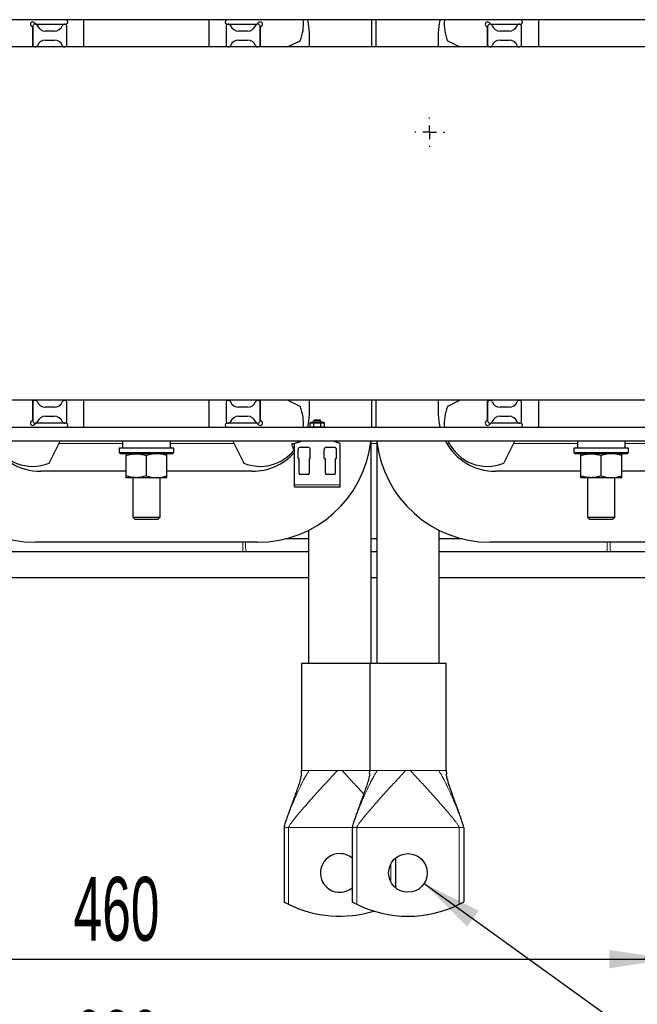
# Model space of a CAD drawing. Header units: millimetres. Extents: x 5 to 418, y 2 to 292.
# Tile 4 of 31: x 87 to 121, y 63 to 117. Entities that reach past the tile are written whole.
import ezdxf

# ---------------------------------------------------------------- set-up
doc = ezdxf.new("R2010")
doc.units = ezdxf.units.MM
doc.layers.add('SLD-0', color=7, linetype='Continuous')
doc.styles.add('SLDTEXTSTYLE0', font='TXT', dxfattribs={"width": 0.605})
doc.dimstyles.new('SLDDIMSTYLE0', dxfattribs={"dimtxt": 3.5, "dimasz": 3.302, "dimexe": 0, "dimexo": 0.0625, "dimgap": 0.875, "dimtad": 1, "dimlfac": 8, "dimrnd": 1e-09, "dimzin": 12, "dimdsep": 46, "dimtxsty": 'SLDTEXTSTYLE0', "dimsah": 1, "dimcen": 0.09, "dimadec": 0, "dimazin": 3, "dimtfac": 1, "dimtofl": 0, "dimtmove": 0, "dimatfit": 3, "dimfxl": 1, "dimfrac": 2, "dimtolj": 1, "dimtzin": 12, "dimarcsym": 0})
doc.dimstyles.new('SLDDIMSTYLE3', dxfattribs={"dimtxt": 0.18, "dimasz": 3.302, "dimexe": 0, "dimexo": 0.0625, "dimgap": 0, "dimtad": 0, "dimtih": 1, "dimtoh": 1, "dimdec": 0, "dimrnd": 1e-09, "dimzin": 0, "dimdsep": 46, "dimtxsty": 'Standard', "dimsah": 1, "dimcen": 0.09, "dimadec": 0, "dimazin": 0, "dimtfac": 3.302, "dimtdec": 0, "dimtofl": 0, "dimtmove": 0, "dimatfit": 3, "dimfxl": 1, "dimfrac": 2, "dimtolj": 1, "dimtzin": 0, "dimarcsym": 0})

# ---------------------------------------------------------------- blocks, each defined once
blk = doc.blocks.new('_D_6')
at = {"layer": 'SLD-0', "color": 7}
for p, q in [((65.68, 89.245), (65.68, 64.827)), ((123.18, 89.245), (123.18, 64.827)), ((65.68, 65.827), (123.18, 65.827))]:
    blk.add_line(p, q, dxfattribs=at)
for points in [[(65.68, 65.827), (68.982, 65.319), (68.982, 66.335)], [(123.18, 65.827), (119.878, 66.335), (119.878, 65.319)]]:
    blk.add_solid(points, dxfattribs=at)
at = {"layer": 'SLD-0', "color": 7, "insert": (90.42, 70.339), "char_height": 3.5, "attachment_point": 1, "style": 'SLDTEXTSTYLE0'}
blk.add_mtext('460', dxfattribs=at)
blk = doc.blocks.new('_D_7')
at = {"layer": 'SLD-0', "color": 7}
for p, q in [((55.68, 89.245), (55.68, 57.503)), ((133.18, 89.245), (133.18, 57.503)), ((55.68, 58.503), (133.18, 58.503))]:
    blk.add_line(p, q, dxfattribs=at)
for points in [[(55.68, 58.503), (58.982, 57.995), (58.982, 59.011)], [(133.18, 58.503), (129.878, 59.011), (129.878, 57.995)]]:
    blk.add_solid(points, dxfattribs=at)
at = {"layer": 'SLD-0', "color": 7, "insert": (90.42, 63.015), "char_height": 3.5, "attachment_point": 1, "style": 'SLDTEXTSTYLE0'}
blk.add_mtext('620', dxfattribs=at)
blk = doc.blocks.new('SW_CENTERMARKSYMBOL_5')
at = {"layer": 'SLD-0', "color": 0}
for p, q in [((0, 0.75), (0, 0.8125)), ((-0.75, 0), (-0.8125, 0)), ((0, 0), (-0.375, 0)), ((0, 0), (0, 0.375)), ((0, 0), (0, -0.375)), ((0, 0), (0.375, 0)), ((0.75, 0), (0.8125, 0)), ((0, -0.75), (0, -0.8125))]:
    blk.add_line(p, q, dxfattribs=at)

msp = doc.modelspace()

# ---------------------------------------------------------------- linework, layer by layer
at = {"color": 7, "linetype": 'Continuous', "lineweight": 25}
for p, q in [((90.9928, 117.4388), (72.8678, 117.4388)), ((90.0901, 117.3696), (90.0556, 117.4388)), ((90.9928, 115.9388), (90.9928, 117.4388)), ((97.8678, 117.4388), (90.9928, 117.4388)), ((115.9928, 117.4388), (97.8678, 117.4388)), ((97.8678, 115.9388), (97.8678, 117.4388)), ((98.805, 117.4388), (98.7705, 117.3696)), ((106.8053, 117.4388), (106.8053, 115.9388)), ((107.0553, 115.9388), (107.0553, 117.4388)), ((115.0901, 117.3696), (115.0556, 117.4388)), ((115.9928, 115.9388), (115.9928, 117.4388)), ((122.8678, 117.4388), (115.9928, 117.4388)), ((88.1803, 117.012), (88.0866, 117.1058)), ((88.1803, 117.0576), (88.1803, 116.0701)), ((88.1803, 115.9388), (88.1803, 117.012)), ((88.2634, 117.2825), (88.3571, 117.1888)), ((88.3571, 117.1888), (89.9782, 117.1888)), ((90.0553, 116.0701), (90.0553, 117.0576)), ((98.8053, 117.0576), (98.8053, 116.0701)), ((98.8823, 117.1888), (100.5035, 117.1888)), ((100.5035, 117.1888), (100.5972, 117.2825)), ((100.774, 117.1058), (100.6803, 117.012)), ((100.6803, 116.0701), (100.6803, 117.0576)), ((100.6803, 117.012), (100.6803, 115.9388)), ((113.1803, 117.012), (113.0866, 117.1058)), ((113.1803, 117.0576), (113.1803, 116.0701)), ((113.1803, 115.9388), (113.1803, 117.012)), ((113.2634, 117.2825), (113.3571, 117.1888)), ((113.3571, 117.1888), (114.9782, 117.1888)), ((115.0553, 116.0701), (115.0553, 117.0576)), ((89.3678, 116.8138), (88.8678, 116.8138)), ((88.8678, 116.3138), (89.3678, 116.3138)), ((99.9928, 116.8138), (99.4928, 116.8138)), ((99.4928, 116.3138), (99.9928, 116.3138)), ((103.3678, 116.7138), (103.3678, 115.9388)), ((110.4928, 115.9388), (110.4928, 116.7138)), ((114.3678, 116.8138), (113.8678, 116.8138)), ((113.8678, 116.3138), (114.3678, 116.3138)), ((125.6803, 115.9388), (63.1803, 115.9388)), ((102.1836, 115.9388), (102.8803, 116.2864)), ((110.9803, 116.2864), (111.677, 115.9388)), ((125.6803, 96.5263), (63.1803, 96.5263)), ((88.1803, 95.4531), (88.1803, 96.5263)), ((88.1803, 96.3951), (88.1803, 95.4076)), ((90.0553, 95.4076), (90.0553, 96.3951)), ((90.9928, 95.0263), (90.9928, 96.5263)), ((97.8678, 95.0263), (97.8678, 96.5263)), ((98.8053, 96.3951), (98.8053, 95.4076)), ((100.6803, 96.5263), (100.6803, 95.4531)), ((100.6803, 95.4076), (100.6803, 96.3951)), ((102.8803, 96.1788), (102.1836, 96.5263)), ((103.3678, 96.5263), (103.3678, 95.7513)), ((106.8053, 96.5263), (106.8053, 95.0263)), ((107.0553, 95.0263), (107.0553, 96.5263)), ((110.4928, 95.7513), (110.4928, 96.5263)), ((111.677, 96.5263), (110.9803, 96.1788)), ((113.1803, 95.4531), (113.1803, 96.5263)), ((113.1803, 96.3951), (113.1803, 95.4076)), ((115.0553, 95.4076), (115.0553, 96.3951)), ((115.9928, 95.0263), (115.9928, 96.5263)), ((89.3678, 96.1513), (88.8678, 96.1513)), ((99.9928, 96.1513), (99.4928, 96.1513)), ((114.3678, 96.1513), (113.8678, 96.1513)), ((88.0866, 95.3594), (88.1803, 95.4531)), ((88.3571, 95.2763), (88.2634, 95.1826)), ((89.9782, 95.2763), (88.3571, 95.2763)), ((88.8678, 95.6513), (89.3678, 95.6513)), ((100.5035, 95.2763), (98.8823, 95.2763)), ((99.4928, 95.6513), (99.9928, 95.6513)), ((100.5972, 95.1826), (100.5035, 95.2763)), ((100.6803, 95.4531), (100.774, 95.3594)), ((103.5309, 95.3263), (103.4215, 95.297)), ((103.4215, 95.0556), (103.4215, 95.297)), ((103.4215, 95.297), (103.62, 95.297)), ((103.8184, 95.3263), (103.5309, 95.3263)), ((103.62, 95.297), (103.62, 95.0556)), ((103.62, 95.297), (104.0169, 95.297)), ((103.6693, 95.4513), (103.6309, 95.413)), ((103.6309, 95.413), (103.6309, 95.3263)), ((103.8184, 95.413), (103.6309, 95.413)), ((103.6693, 95.4513), (103.8184, 95.4513)), ((103.8184, 95.4513), (103.9676, 95.4513)), ((104.0059, 95.413), (103.8184, 95.413)), ((104.1059, 95.3263), (103.8184, 95.3263)), ((104.0059, 95.413), (103.9676, 95.4513)), ((104.0059, 95.3263), (104.0059, 95.413)), ((104.0169, 95.0556), (104.0169, 95.297)), ((104.0169, 95.297), (104.2154, 95.297)), ((104.2154, 95.297), (104.1059, 95.3263)), ((104.2154, 95.0556), (104.2154, 95.297)), ((113.0866, 95.3594), (113.1803, 95.4531)), ((113.3571, 95.2763), (113.2634, 95.1826)), ((114.9782, 95.2763), (113.3571, 95.2763)), ((113.8678, 95.6513), (114.3678, 95.6513)), ((90.9928, 95.0263), (72.8678, 95.0263)), ((90.0556, 95.0263), (90.0901, 95.0955)), ((97.8678, 95.0263), (90.9928, 95.0263)), ((115.9928, 95.0263), (97.8678, 95.0263)), ((98.7705, 95.0955), (98.805, 95.0263)), ((103.4215, 95.0556), (103.5309, 95.0263)), ((103.62, 95.0556), (103.4215, 95.0556)), ((104.0169, 95.0556), (103.62, 95.0556)), ((104.2154, 95.0556), (104.0169, 95.0556)), ((104.1059, 95.0263), (104.2154, 95.0556)), ((115.0556, 95.0263), (115.0901, 95.0955)), ((122.8678, 95.0263), (115.9928, 95.0263)), ((131.6178, 94.2763), (57.2428, 94.2763)), ((89.0827, 93.0763), (89.6814, 94.2763)), ((93.1178, 94.2763), (93.1178, 93.9013)), ((95.7428, 93.9013), (95.7428, 94.2763)), ((99.1792, 94.2763), (99.7779, 93.0763)), ((102.4309, 94.0218), (102.4309, 94.1513)), ((102.4309, 94.1513), (102.5622, 94.1513)), ((102.9372, 94.2763), (102.5622, 94.1545)), ((102.5622, 91.8826), (102.5622, 94.1545)), ((105.0747, 94.1545), (104.6997, 94.2763)), ((105.0747, 91.8826), (105.0747, 94.1545)), ((106.774, 82.0576), (106.774, 94.2763)), ((107.0865, 94.2763), (107.0865, 82.0576)), ((114.0827, 93.0763), (114.6814, 94.2763)), ((118.1178, 94.2763), (118.1178, 93.9013)), ((120.7428, 93.9013), (120.7428, 94.2763)), ((92.9303, 93.9013), (92.9303, 93.6669)), ((94.4303, 93.9013), (92.9303, 93.9013)), ((92.9303, 93.6669), (93.0084, 93.5888)), ((92.9303, 93.6669), (94.4303, 93.6669)), ((94.4303, 93.5888), (93.0084, 93.5888)), ((95.9303, 93.9013), (94.4303, 93.9013)), ((94.4303, 93.6669), (95.9303, 93.6669)), ((95.8522, 93.5888), (94.4303, 93.5888)), ((95.8522, 93.5888), (95.9303, 93.6669)), ((95.9303, 93.6669), (95.9303, 93.9013)), ((102.5622, 93.8513), (102.5059, 93.8513)), ((102.7653, 93.3388), (102.7653, 93.8263)), ((102.8903, 93.9513), (103.3091, 93.9513)), ((103.4341, 93.3388), (103.4341, 93.8263)), ((104.2028, 93.3388), (104.2028, 93.8263)), ((104.3278, 93.9513), (104.7466, 93.9513)), ((104.8716, 93.3388), (104.8716, 93.8263)), ((117.9303, 93.9013), (117.9303, 93.6669)), ((119.4303, 93.9013), (117.9303, 93.9013)), ((117.9303, 93.6669), (118.0084, 93.5888)), ((117.9303, 93.6669), (119.4303, 93.6669)), ((119.4303, 93.5888), (118.0084, 93.5888)), ((120.9303, 93.9013), (119.4303, 93.9013)), ((119.4303, 93.6669), (120.9303, 93.6669)), ((120.8522, 93.5888), (119.4303, 93.5888)), ((120.8522, 93.5888), (120.9303, 93.6669)), ((120.9303, 93.6669), (120.9303, 93.9013)), ((93.3053, 92.3768), (93.3053, 93.4883)), ((94.4303, 92.3768), (94.4303, 93.4883)), ((95.5553, 92.3768), (95.5553, 93.4883)), ((102.7653, 93.3388), (102.8091, 93.3388)), ((102.8091, 93.3388), (102.8091, 92.5544)), ((103.3903, 93.3388), (103.4341, 93.3388)), ((103.3903, 92.5544), (103.3903, 93.3388)), ((104.2028, 93.3388), (104.2466, 93.3388)), ((104.2466, 93.3388), (104.2466, 92.5544)), ((104.8278, 92.5544), (104.8278, 93.3388)), ((104.8278, 93.3388), (104.8716, 93.3388)), ((118.3053, 92.3768), (118.3053, 93.4883)), ((119.4303, 92.3768), (119.4303, 93.4883)), ((120.5553, 92.3768), (120.5553, 93.4883)), ((93.3053, 92.6263), (88.6178, 92.6263)), ((100.2428, 92.6263), (95.5553, 92.6263)), ((102.8091, 92.5544), (102.8236, 92.5399)), ((102.8309, 92.5222), (102.8309, 92.4763)), ((103.3684, 92.4763), (103.3684, 92.5222)), ((103.3758, 92.5399), (103.3903, 92.5544)), ((104.2466, 92.5544), (104.2611, 92.5399)), ((104.2684, 92.5222), (104.2684, 92.4763)), ((104.8059, 92.4763), (104.8059, 92.5222)), ((104.8133, 92.5399), (104.8278, 92.5544)), ((118.3053, 92.6263), (113.6178, 92.6263)), ((125.2428, 92.6263), (120.5553, 92.6263)), ((93.8678, 92.2763), (93.3053, 92.2763)), ((93.6803, 92.2763), (93.6803, 90.1076)), ((94.9928, 92.2763), (93.8678, 92.2763)), ((95.5553, 92.2763), (94.9928, 92.2763)), ((95.1803, 90.1076), (95.1803, 92.2763)), ((102.8309, 92.4763), (103.0997, 92.4763)), ((103.0997, 92.4763), (103.3684, 92.4763)), ((104.2684, 92.4763), (104.5372, 92.4763)), ((104.5372, 92.4763), (104.8059, 92.4763)), ((118.8678, 92.2763), (118.3053, 92.2763)), ((118.6803, 92.2763), (118.6803, 90.1076)), ((119.9928, 92.2763), (118.8678, 92.2763)), ((120.5553, 92.2763), (119.9928, 92.2763)), ((120.1803, 90.1076), (120.1803, 92.2763)), ((102.5622, 91.7576), (102.5622, 91.8826)), ((105.0747, 91.7576), (102.5622, 91.7576)), ((105.0747, 91.7576), (105.0747, 91.8826)), ((93.6803, 90.1076), (93.8053, 89.9826)), ((93.6803, 90.1076), (95.1803, 90.1076)), ((95.0553, 89.9826), (93.8053, 89.9826)), ((95.0553, 89.9826), (95.1803, 90.1076)), ((118.6803, 90.1076), (118.8053, 89.9826)), ((118.6803, 90.1076), (120.1803, 90.1076)), ((120.0553, 89.9826), (118.8053, 89.9826)), ((120.0553, 89.9826), (120.1803, 90.1076)), ((103.3365, 89.3855), (103.3365, 82.0576)), ((110.524, 82.0576), (110.524, 89.3855)), ((100.5553, 88.7326), (88.3053, 88.7326)), ((103.3365, 88.9138), (102.0495, 88.9138)), ((107.0865, 88.9138), (106.774, 88.9138)), ((111.811, 88.9138), (110.524, 88.9138)), ((125.5553, 88.7326), (113.3053, 88.7326)), ((85.524, 88.2138), (99.721, 88.2138)), ((99.721, 88.2138), (99.9381, 88.2138)), ((99.9381, 88.2138), (103.3365, 88.2138)), ((106.774, 88.2138), (107.0865, 88.2138)), ((110.524, 88.2138), (119.7586, 88.2138)), ((119.7586, 88.2138), (119.9757, 88.2138)), ((119.9757, 88.2138), (128.3365, 88.2138)), ((103.3365, 86.7763), (85.524, 86.7763)), ((107.0865, 86.7763), (106.774, 86.7763)), ((128.3365, 86.7763), (110.524, 86.7763)), ((102.9615, 82.0576), (102.9615, 76.1826)), ((106.7115, 82.0576), (102.9615, 82.0576)), ((106.7115, 82.0576), (106.7115, 76.1826)), ((110.899, 82.0576), (106.7115, 82.0576)), ((110.899, 76.1826), (110.899, 82.0576)), ((102.9438, 76.0069), (102.9615, 76.1826)), ((106.6938, 76.0069), (106.7115, 76.1826)), ((110.899, 76.1826), (110.917, 76.0075)), ((101.9928, 73.0576), (101.9928, 68.9664)), ((105.7428, 73.0576), (105.7428, 68.9664)), ((111.8678, 73.0576), (111.8678, 68.9664)), ((108.1178, 71.3677), (108.1178, 69.7475))]:
    msp.add_line(p, q, dxfattribs=at)
at = {"color": 7, "linetype": 'Continuous', "lineweight": 18}
for p, q in [((93.1178, 94.1513), (89.619, 94.1513)), ((99.2415, 94.1513), (95.7428, 94.1513)), ((107.0865, 94.1513), (106.774, 94.1513)), ((111.0805, 94.1513), (110.9335, 94.1513)), ((118.1178, 94.1513), (114.619, 94.1513)), ((124.2415, 94.1513), (120.7428, 94.1513)), ((105.0747, 91.8826), (102.5622, 91.8826)), ((99.721, 88.7326), (99.721, 88.5638)), ((119.7586, 88.7326), (119.7586, 88.5638)), ((99.721, 88.5638), (99.721, 88.2138)), ((119.7586, 88.5638), (119.7586, 88.2138)), ((103.2921, 76.1826), (103.3614, 76.1826)), ((104.9238, 76.1826), (105.1868, 76.1826)), ((107.0421, 76.1826), (107.1114, 76.1826)), ((108.6738, 76.1826), (108.9368, 76.1826)), ((110.4992, 76.1826), (110.5684, 76.1826)), ((102.0063, 73.0576), (101.9928, 73.0576)), ((105.7428, 73.0576), (102.2428, 73.0576)), ((102.2428, 73.0576), (102.2428, 68.8365)), ((105.7563, 73.0576), (105.7428, 73.0576)), ((111.6178, 73.0576), (105.9928, 73.0576)), ((105.9928, 73.0576), (105.9928, 68.8365)), ((111.6178, 73.0576), (111.6178, 68.8365)), ((111.8678, 73.0576), (111.8542, 73.0576)), ((107.8678, 71.0576), (107.8678, 70.0576))]:
    msp.add_line(p, q, dxfattribs=at)
at = {"color": 7, "linetype": 'Continuous', "lineweight": 25, "flags": 128}
for points in [[(103.2825, 117.4388), (103.345, 117.0905), (103.3678, 116.7138)], [(110.4928, 116.7138), (110.5156, 117.0905), (110.5781, 117.4388)], [(103.3678, 95.7513), (103.345, 95.3746), (103.2825, 95.0263)], [(110.5781, 95.0263), (110.5156, 95.3746), (110.4928, 95.7513)], [(102.8158, 94.2208), (102.8354, 94.2614), (102.8423, 94.2763)]]:
    msp.add_lwpolyline(points, dxfattribs=at)
at = {"color": 7, "linetype": 'Continuous', "lineweight": 18, "flags": 128}
for points in [[(99.8848, 88.7326), (99.8814, 88.6903), (99.8773, 88.5638)], [(119.9224, 88.7326), (119.919, 88.6903), (119.9149, 88.5638)], [(99.8773, 88.5638), (99.8814, 88.4374), (99.8932, 88.328), (99.911, 88.2505), (99.9325, 88.2153), (99.9381, 88.2138)], [(119.9149, 88.5638), (119.919, 88.4374), (119.9308, 88.328), (119.9486, 88.2505), (119.9701, 88.2153), (119.9757, 88.2138)]]:
    msp.add_lwpolyline(points, dxfattribs=at)
at = {"color": 7, "linetype": 'Continuous', "lineweight": 25}
msp.add_circle((108.8053, 70.5576), 1.0625, dxfattribs=at)
for centre, radius, start, end in [((100.6856, 117.1941), 2.375, 337.52923, 5.91322), ((113.175, 117.1941), 2.375, 174.08678, 202.47077), ((88.175, 117.1941), 0.125, 45, 225), ((88.3116, 117.0576), 0.1313, 22.02566, 180), ((88.8678, 117.2826), 0.4688, 202.02566, 270), ((89.3678, 117.2826), 0.4688, 270, 337.97434), ((89.924, 117.0576), 0.1313, 0, 157.97434), ((89.9782, 117.3138), 0.125, 270, 26.51438), ((98.8823, 117.3138), 0.125, 153.48562, 270), ((98.9366, 117.0576), 0.1313, 22.02566, 180), ((99.4928, 117.2826), 0.4688, 202.02566, 270), ((99.9928, 117.2826), 0.4688, 270, 337.97434), ((100.549, 117.0576), 0.1313, 0, 157.97434), ((100.6856, 117.1941), 0.125, 315, 135), ((113.175, 117.1941), 0.125, 45, 225), ((113.3116, 117.0576), 0.1313, 22.02566, 180), ((113.8678, 117.2826), 0.4688, 202.02566, 270), ((114.3678, 117.2826), 0.4688, 270, 337.97434), ((114.924, 117.0576), 0.1313, 0, 157.97434), ((114.9782, 117.3138), 0.125, 270, 26.51438), ((88.8678, 115.8451), 0.4688, 90, 157.97434), ((89.3678, 115.8451), 0.4688, 22.02566, 90), ((99.4928, 115.8451), 0.4687, 90, 157.97434), ((99.9928, 115.8451), 0.4688, 22.02566, 90), ((113.8678, 115.8451), 0.4687, 90, 157.97434), ((114.3678, 115.8451), 0.4688, 22.02566, 90), ((88.3116, 116.0701), 0.1313, 180, 337.97434), ((89.924, 116.0701), 0.1313, 202.02566, 0), ((98.9366, 116.0701), 0.1313, 180, 337.97434), ((100.549, 116.0701), 0.1313, 202.02566, 0), ((113.3116, 116.0701), 0.1313, 180, 337.97434), ((114.924, 116.0701), 0.1313, 202.02566, 0), ((88.3116, 96.3951), 0.1313, 22.02566, 180), ((88.8678, 96.6201), 0.4688, 202.02566, 270), ((89.3678, 96.6201), 0.4688, 270, 337.97434), ((89.924, 96.3951), 0.1313, 0, 157.97434), ((98.9366, 96.3951), 0.1313, 22.02566, 180), ((99.4928, 96.6201), 0.4688, 202.02566, 270), ((99.9928, 96.6201), 0.4688, 270, 337.97434), ((100.549, 96.3951), 0.1313, 0, 157.97434), ((113.3116, 96.3951), 0.1313, 22.02566, 180), ((113.8678, 96.6201), 0.4688, 202.02566, 270), ((114.3678, 96.6201), 0.4688, 270, 337.97434), ((114.924, 96.3951), 0.1313, 0, 157.97434), ((100.6856, 95.271), 2.375, 354.08678, 22.47077), ((113.175, 95.271), 2.375, 157.52923, 185.91322), ((88.175, 95.271), 0.125, 135, 315), ((88.3116, 95.4076), 0.1313, 180, 337.97434), ((88.8678, 95.1826), 0.4688, 90, 157.97434), ((89.3678, 95.1826), 0.4688, 22.02566, 90), ((89.924, 95.4076), 0.1313, 202.02566, 0), ((89.9782, 95.1513), 0.125, 333.48562, 90), ((98.8823, 95.1513), 0.125, 90, 206.51438), ((98.9366, 95.4076), 0.1313, 180, 337.97434), ((99.4928, 95.1826), 0.4688, 90, 157.97434), ((99.9928, 95.1826), 0.4688, 22.02566, 90), ((100.549, 95.4076), 0.1313, 202.02566, 0), ((100.6856, 95.271), 0.125, 225, 45), ((113.175, 95.271), 0.125, 135, 315), ((113.3116, 95.4076), 0.1313, 180, 337.97434), ((113.8678, 95.1826), 0.4688, 90, 157.97434), ((114.3678, 95.1826), 0.4688, 22.02566, 90), ((114.924, 95.4076), 0.1313, 202.02566, 0), ((114.9782, 95.1513), 0.125, 333.48562, 90), ((88.3053, 94.9826), 6.25, 186.48828, 270), ((88.6178, 95.7513), 3.125, 208.1642, 270), ((88.175, 95.271), 2.375, 204.75957, 292.47077), ((100.5553, 94.9826), 6.25, 270, 353.51172), ((113.3053, 94.9826), 6.25, 186.48828, 270), ((113.6178, 95.7513), 3.125, 208.1642, 270), ((113.175, 95.271), 2.375, 204.75957, 292.47077), ((100.6856, 95.271), 2.375, 247.52923, 322.19864), ((100.2428, 95.7513), 3.125, 270, 317.92002), ((102.2747, 93.8513), 0.2312, 360, 47.49336), ((102.8903, 93.8263), 0.125, 90, 180), ((103.3091, 93.8263), 0.125, 0, 90), ((104.3278, 93.8263), 0.125, 90, 180), ((104.7466, 93.8263), 0.125, 0, 90), ((102.8059, 92.5222), 0.025, 0, 45), ((103.3934, 92.5222), 0.025, 135, 180), ((104.2434, 92.5222), 0.025, 0, 45), ((104.8309, 92.5222), 0.025, 135, 180), ((105.0553, 70.5576), 1.0625, 90, 310.32022), ((105.0553, 70.5576), 1.0625, 49.67978, 90), ((105.0553, 74.5576), 6.375, 243.82103, 287.10464), ((108.8053, 74.5576), 6.375, 243.82103, 296.17897)]:
    msp.add_arc(centre, radius, start, end, dxfattribs=at)
for points, knots in [([(102.5622, 94.1545), (102.5735, 94.1582), (102.6187, 94.1728), (102.7545, 94.217), (102.8707, 94.2547), (102.9372, 94.2763)], [0, 0, 0, 0, 0.1249791, 0.499128, 1, 1, 1, 1]), ([(105.0747, 94.1545), (105.0652, 94.1576), (105.0211, 94.1719), (104.8844, 94.2163), (104.7661, 94.2547), (104.6997, 94.2763)], [0, 0, 0, 0, 0.1071494, 0.4989926, 1, 1, 1, 1]), ([(93.3053, 93.4883), (93.3966, 93.5164), (93.581, 93.5731), (93.7716, 93.5836), (93.8678, 93.5888)], [0, 0, 0, 0, 0.49545796, 1, 1, 1, 1]), ([(93.3053, 93.4883), (93.3053, 93.5013), (93.3053, 93.5605), (93.3053, 93.5764), (93.3053, 93.5888)], [0, 0, 0, 0, 0.2189524, 1, 1, 1, 1]), ([(93.8678, 93.5888), (93.8811, 93.5887), (93.9821, 93.5878), (94.1725, 93.5658), (94.3438, 93.5143), (94.4303, 93.4883)], [0, 0, 0, 0, 0.07009, 0.5307844, 1, 1, 1, 1]), ([(94.9928, 93.5888), (94.9795, 93.5887), (94.8785, 93.5878), (94.6881, 93.5658), (94.5168, 93.5143), (94.4303, 93.4883)], [0, 0, 0, 0, 0.07009, 0.5307844, 1, 1, 1, 1]), ([(95.5553, 93.4883), (95.4639, 93.5164), (95.2796, 93.5731), (95.089, 93.5836), (94.9928, 93.5888)], [0, 0, 0, 0, 0.495458, 1, 1, 1, 1]), ([(95.5553, 93.4883), (95.5553, 93.5013), (95.5553, 93.5605), (95.5553, 93.5764), (95.5553, 93.5888)], [0, 0, 0, 0, 0.2189524, 1, 1, 1, 1]), ([(118.3053, 93.4883), (118.3966, 93.5164), (118.581, 93.5731), (118.7716, 93.5836), (118.8678, 93.5888)], [0, 0, 0, 0, 0.495458, 1, 1, 1, 1]), ([(118.3053, 93.4883), (118.3053, 93.5013), (118.3053, 93.5605), (118.3053, 93.5764), (118.3053, 93.5888)], [0, 0, 0, 0, 0.2189524, 1, 1, 1, 1]), ([(118.8678, 93.5888), (118.8811, 93.5887), (118.9821, 93.5878), (119.1725, 93.5658), (119.3438, 93.5143), (119.4303, 93.4883)], [0, 0, 0, 0, 0.07009, 0.5307844, 1, 1, 1, 1]), ([(119.9928, 93.5888), (119.9795, 93.5887), (119.8785, 93.5878), (119.6881, 93.5658), (119.5168, 93.5143), (119.4303, 93.4883)], [0, 0, 0, 0, 0.07009, 0.5307844, 1, 1, 1, 1]), ([(120.5553, 93.4883), (120.4639, 93.5164), (120.2796, 93.5731), (120.089, 93.5836), (119.9928, 93.5888)], [0, 0, 0, 0, 0.495458, 1, 1, 1, 1]), ([(120.5553, 93.4883), (120.5553, 93.5013), (120.5553, 93.5605), (120.5553, 93.5764), (120.5553, 93.5888)], [0, 0, 0, 0, 0.2189524, 1, 1, 1, 1]), ([(93.8678, 92.2763), (93.8545, 92.2764), (93.7535, 92.2774), (93.5631, 92.2993), (93.3918, 92.3508), (93.3053, 92.3768)], [0, 0, 0, 0, 0.07009, 0.5307844, 1, 1, 1, 1]), ([(93.3053, 92.2763), (93.3053, 92.2887), (93.3053, 92.3046), (93.3053, 92.3638), (93.3053, 92.3768)], [0, 0, 0, 0, 0.7810476, 1, 1, 1, 1]), ([(94.4303, 92.3768), (94.3389, 92.3487), (94.1546, 92.292), (93.964, 92.2816), (93.8678, 92.2763)], [0, 0, 0, 0, 0.495458, 1, 1, 1, 1]), ([(94.4303, 92.3768), (94.5216, 92.3487), (94.706, 92.292), (94.8966, 92.2816), (94.9928, 92.2763)], [0, 0, 0, 0, 0.495458, 1, 1, 1, 1]), ([(94.9928, 92.2763), (95.0061, 92.2764), (95.1071, 92.2774), (95.2975, 92.2993), (95.4688, 92.3508), (95.5553, 92.3768)], [0, 0, 0, 0, 0.07009, 0.5307844, 1, 1, 1, 1]), ([(95.5553, 92.2763), (95.5553, 92.2887), (95.5553, 92.3046), (95.5553, 92.3638), (95.5553, 92.3768)], [0, 0, 0, 0, 0.7810476, 1, 1, 1, 1]), ([(118.8678, 92.2763), (118.8545, 92.2764), (118.7535, 92.2774), (118.5631, 92.2993), (118.3918, 92.3508), (118.3053, 92.3768)], [0, 0, 0, 0, 0.07009, 0.5307844, 1, 1, 1, 1]), ([(118.3053, 92.2763), (118.3053, 92.2887), (118.3053, 92.3046), (118.3053, 92.3638), (118.3053, 92.3768)], [0, 0, 0, 0, 0.7810476, 1, 1, 1, 1]), ([(119.4303, 92.3768), (119.3389, 92.3487), (119.1546, 92.292), (118.964, 92.2816), (118.8678, 92.2763)], [0, 0, 0, 0, 0.495458, 1, 1, 1, 1]), ([(119.4303, 92.3768), (119.5216, 92.3487), (119.706, 92.292), (119.8966, 92.2816), (119.9928, 92.2763)], [0, 0, 0, 0, 0.495458, 1, 1, 1, 1]), ([(119.9928, 92.2763), (120.0061, 92.2764), (120.1071, 92.2774), (120.2975, 92.2993), (120.4688, 92.3508), (120.5553, 92.3768)], [0, 0, 0, 0, 0.07009, 0.5307844, 1, 1, 1, 1]), ([(120.5553, 92.2763), (120.5553, 92.2887), (120.5553, 92.3046), (120.5553, 92.3638), (120.5553, 92.3768)], [0, 0, 0, 0, 0.7810476, 1, 1, 1, 1]), ([(102.9507, 76.0081), (102.9288, 75.8975), (102.886, 75.6806), (102.7927, 75.3851), (102.7097, 75.1383), (102.641, 74.9447), (102.5874, 74.7959), (102.5371, 74.6582), (102.4853, 74.5171), (102.4296, 74.366), (102.359, 74.1746), (102.2781, 73.9534), (102.1874, 73.701), (102.1028, 73.457), (102.0399, 73.2629), (102.006, 73.1392), (101.9962, 73.0906), (101.9933, 73.07), (101.9929, 73.0614), (101.9928, 73.0576)], [0, 0, 0, 0, 0.0920198, 0.1804447, 0.2681398, 0.3268463, 0.3748536, 0.4234203, 0.472177, 0.5261254, 0.5871422, 0.6827878, 0.7729274, 0.8684016, 0.9524862, 0.9825718, 0.993002, 0.9969157, 1, 1, 1, 1]), ([(106.7007, 76.0081), (106.6788, 75.8975), (106.636, 75.6806), (106.5427, 75.3851), (106.4597, 75.1383), (106.391, 74.9447), (106.3374, 74.7959), (106.2871, 74.6582), (106.2353, 74.5171), (106.1796, 74.366), (106.109, 74.1746), (106.0281, 73.9534), (105.9374, 73.701), (105.8528, 73.457), (105.7899, 73.2629), (105.756, 73.1392), (105.7462, 73.0906), (105.7433, 73.07), (105.7429, 73.0614), (105.7428, 73.0576)], [0, 0, 0, 0, 0.0920198, 0.1804447, 0.2681398, 0.3268463, 0.3748536, 0.4234203, 0.472177, 0.5261254, 0.5871422, 0.6827878, 0.7729274, 0.8684016, 0.9524862, 0.9825718, 0.993002, 0.9969157, 1, 1, 1, 1]), ([(111.8678, 73.0576), (111.8675, 73.063), (111.8666, 73.0801), (111.8604, 73.1106), (111.8382, 73.2059), (111.7866, 73.3684), (111.7071, 73.605), (111.6093, 73.879), (111.5057, 74.1629), (111.394, 74.4654), (111.275, 74.7886), (111.1411, 75.1607), (111.029, 75.503), (110.9492, 75.7909), (110.9227, 75.9376), (110.9099, 76.0081)], [0, 0, 0, 0, 0.0043638, 0.0139045, 0.0270793, 0.0956237, 0.1861691, 0.2847806, 0.3983695, 0.4998253, 0.6166589, 0.7454316, 0.8781084, 0.9413688, 1, 1, 1, 1]), ([(101.9928, 68.9664), (101.9951, 68.9651), (101.9998, 68.9625), (102.0353, 68.9432), (102.089, 68.9146), (102.1603, 68.8775), (102.215, 68.8503), (102.2428, 68.8365)], [0, 0, 0, 0, 0.1841213, 0.3678781, 0.5611591, 0.7770451, 1, 1, 1, 1]), ([(105.7428, 68.9664), (105.7451, 68.9651), (105.7498, 68.9625), (105.7853, 68.9432), (105.839, 68.9146), (105.9103, 68.8775), (105.965, 68.8503), (105.9928, 68.8365)], [0, 0, 0, 0, 0.1841213, 0.3678781, 0.5611591, 0.7770451, 1, 1, 1, 1]), ([(111.6178, 68.8365), (111.6488, 68.8519), (111.7108, 68.8828), (111.7914, 68.925), (111.8469, 68.9549), (111.8664, 68.9656), (111.8675, 68.9662), (111.8678, 68.9664)], [0, 0, 0, 0, 0.2489086, 0.4981879, 0.7341013, 0.9415831, 1, 1, 1, 1])]:
    msp.add_open_spline(points, degree=3, knots=knots, dxfattribs=at)
at = {"color": 7, "linetype": 'Continuous', "lineweight": 18}
for points, knots in [([(101.9928, 73.0576), (101.9929, 73.0613), (101.9933, 73.0698), (101.9958, 73.0871), (102.0027, 73.1222), (102.0248, 73.2048), (102.0666, 73.3347), (102.1293, 73.5126), (102.2315, 73.7856), (102.3798, 74.1578), (102.5692, 74.6053), (102.7681, 75.0506), (102.9661, 75.4648), (103.155, 75.8382), (103.2974, 76.0757), (103.3614, 76.1826)], [0, 0, 0, 0, 0.0023682, 0.0054804, 0.0120106, 0.0287175, 0.0736995, 0.1283699, 0.1944997, 0.3342144, 0.4909408, 0.6350099, 0.7737121, 0.8982312, 1, 1, 1, 1]), ([(102.2428, 73.0576), (102.2429, 73.0601), (102.2433, 73.0658), (102.2458, 73.0768), (102.253, 73.0979), (102.2761, 73.1446), (102.3267, 73.2247), (102.4108, 73.3418), (102.5416, 73.5109), (102.72, 73.7289), (102.9466, 73.996), (103.2129, 74.3021), (103.5118, 74.6392), (103.8361, 74.9995), (104.1443, 75.3381), (104.4271, 75.6463), (104.6744, 75.9142), (104.8448, 76.0975), (104.9238, 76.1826)], [0, 0, 0, 0, 0.0013261, 0.0030112, 0.0065388, 0.0157075, 0.0410877, 0.0827623, 0.1362549, 0.2225265, 0.3215365, 0.4285713, 0.5522494, 0.6738608, 0.7875106, 0.867938, 0.9387472, 1, 1, 1, 1]), ([(106.3715, 74.8909), (106.3356, 74.9309), (106.1975, 75.0846), (105.9656, 75.3387), (105.6836, 75.6462), (105.4361, 75.9143), (105.2658, 76.0976), (105.1868, 76.1826)], [0, 0, 0, 0, 0.1092153, 0.4196273, 0.6392989, 0.8327, 1, 1, 1, 1]), ([(105.1868, 76.1826), (105.3394, 76.1826), (105.6448, 76.1826), (106.0708, 76.1826), (106.4402, 76.1826), (106.6251, 76.1826), (106.7115, 76.1826)], [0, 0, 0, 0, 0.2578434, 0.5156867, 0.7735301, 1, 1, 1, 1]), ([(105.7428, 73.0576), (105.7429, 73.0613), (105.7433, 73.0698), (105.7458, 73.0871), (105.7527, 73.1222), (105.7748, 73.2048), (105.8166, 73.3347), (105.8793, 73.5126), (105.9815, 73.7856), (106.1298, 74.1578), (106.3192, 74.6053), (106.5181, 75.0506), (106.7161, 75.4648), (106.905, 75.8382), (107.0474, 76.0757), (107.1114, 76.1826)], [0, 0, 0, 0, 0.0023682, 0.0054804, 0.0120106, 0.0287175, 0.0736995, 0.1283699, 0.1944997, 0.3342144, 0.4909408, 0.6350099, 0.7737121, 0.8982312, 1, 1, 1, 1]), ([(105.9928, 73.0576), (105.9929, 73.0601), (105.9933, 73.0658), (105.9958, 73.0768), (106.003, 73.0979), (106.0261, 73.1446), (106.0767, 73.2247), (106.1608, 73.3418), (106.2916, 73.5109), (106.47, 73.7289), (106.6966, 73.996), (106.9629, 74.3021), (107.2618, 74.6392), (107.5861, 74.9995), (107.8943, 75.3381), (108.1771, 75.6463), (108.4244, 75.9142), (108.5948, 76.0975), (108.6738, 76.1826)], [0, 0, 0, 0, 0.0013261, 0.0030112, 0.0065388, 0.0157075, 0.0410877, 0.0827623, 0.1362549, 0.2225265, 0.3215365, 0.4285713, 0.5522494, 0.6738608, 0.7875106, 0.867938, 0.9387472, 1, 1, 1, 1]), ([(111.6178, 73.0576), (111.6176, 73.0601), (111.6173, 73.0658), (111.6147, 73.0768), (111.6075, 73.0979), (111.5844, 73.1446), (111.5339, 73.2247), (111.4498, 73.3418), (111.3189, 73.5109), (111.1406, 73.7289), (110.9139, 73.996), (110.6477, 74.3021), (110.3488, 74.6392), (110.0245, 74.9995), (109.7163, 75.3381), (109.4334, 75.6463), (109.1862, 75.9142), (109.0158, 76.0975), (108.9368, 76.1826)], [0, 0, 0, 0, 0.0013261, 0.0030112, 0.0065388, 0.0157075, 0.0410877, 0.0827623, 0.1362549, 0.2225265, 0.3215365, 0.4285713, 0.5522494, 0.6738608, 0.7875106, 0.867938, 0.9387472, 1, 1, 1, 1]), ([(111.8678, 73.0576), (111.8676, 73.0613), (111.8673, 73.0698), (111.8648, 73.0871), (111.8579, 73.1222), (111.8358, 73.2048), (111.794, 73.3347), (111.7313, 73.5126), (111.6291, 73.7856), (111.4808, 74.1578), (111.2914, 74.6053), (111.0924, 75.0506), (110.8945, 75.4648), (110.7056, 75.8382), (110.5632, 76.0757), (110.4992, 76.1826)], [0, 0, 0, 0, 0.0023682, 0.0054804, 0.0120106, 0.0287175, 0.0736995, 0.1283699, 0.1944997, 0.3342144, 0.4909408, 0.6350099, 0.7737121, 0.8982312, 1, 1, 1, 1])]:
    msp.add_open_spline(points, degree=3, knots=knots, dxfattribs=at)
for points in [[(102.9615, 76.1826), (102.9762, 76.1826), (103.0054, 76.1826), (103.1966, 76.1826), (103.2921, 76.1826)], [(103.3614, 76.1826), (103.4595, 76.1826), (103.6558, 76.1826), (104.0395, 76.1826), (104.4659, 76.1826), (104.7712, 76.1826), (104.9238, 76.1826)], [(106.7115, 76.1826), (106.7262, 76.1826), (106.7554, 76.1826), (106.9466, 76.1826), (107.0421, 76.1826)], [(107.1114, 76.1826), (107.2095, 76.1826), (107.4058, 76.1826), (107.7895, 76.1826), (108.2159, 76.1826), (108.5212, 76.1826), (108.6738, 76.1826)], [(108.9368, 76.1826), (109.0894, 76.1826), (109.3947, 76.1826), (109.8211, 76.1826), (110.2048, 76.1826), (110.401, 76.1826), (110.4992, 76.1826)], [(110.5684, 76.1826), (110.664, 76.1826), (110.8552, 76.1826), (110.8844, 76.1826), (110.899, 76.1826)], [(102.2428, 73.0576), (102.2169, 73.0576), (102.1652, 73.0576), (102.0955, 73.0576), (102.0381, 73.0576), (102.0169, 73.0576), (102.0063, 73.0576)], [(105.9928, 73.0576), (105.9669, 73.0576), (105.9152, 73.0576), (105.8455, 73.0576), (105.7881, 73.0576), (105.7669, 73.0576), (105.7563, 73.0576)], [(111.8542, 73.0576), (111.8436, 73.0576), (111.8225, 73.0576), (111.7651, 73.0576), (111.6954, 73.0576), (111.6436, 73.0576), (111.6178, 73.0576)]]:
    msp.add_open_spline(points, degree=3, dxfattribs=at)

# ---------------------------------------------------------------- block references
at = {"layer": 'SLD-0'}
msp.add_blockref('SW_CENTERMARKSYMBOL_5', (109.9928, 111.2576), dxfattribs=at)

# ---------------------------------------------------------------- dimensions: what is measured, and where the dimension line sits
at = {"layer": 'SLD-0', "color": 7}
for base, p1, p2, picture, middle in [((133.1803, 58.5035), (55.6803, 89.2451), (133.1803, 89.2451), '_D_7', (94.4303, 58.5035)), ((123.1803, 65.8268), (65.6803, 89.2451), (123.1803, 89.2451), '_D_6', (94.4303, 65.8268))]:
    dim = msp.add_linear_dim(base=base, p1=p1, p2=p2, dimstyle='SLDDIMSTYLE0', dxfattribs=at)
    dim.commit()
    dim.dimension.update_dxf_attribs({"geometry": picture, "text_midpoint": middle, "dimtype": 160})

# ---------------------------------------------------------------- leaders
at = {"layer": 'SLD-0'}
msp.add_leader([(109.6951, 69.977), (137.4817, 49.9821)], dimstyle='SLDDIMSTYLE3', dxfattribs=at)

doc.saveas('drawing.dxf')
